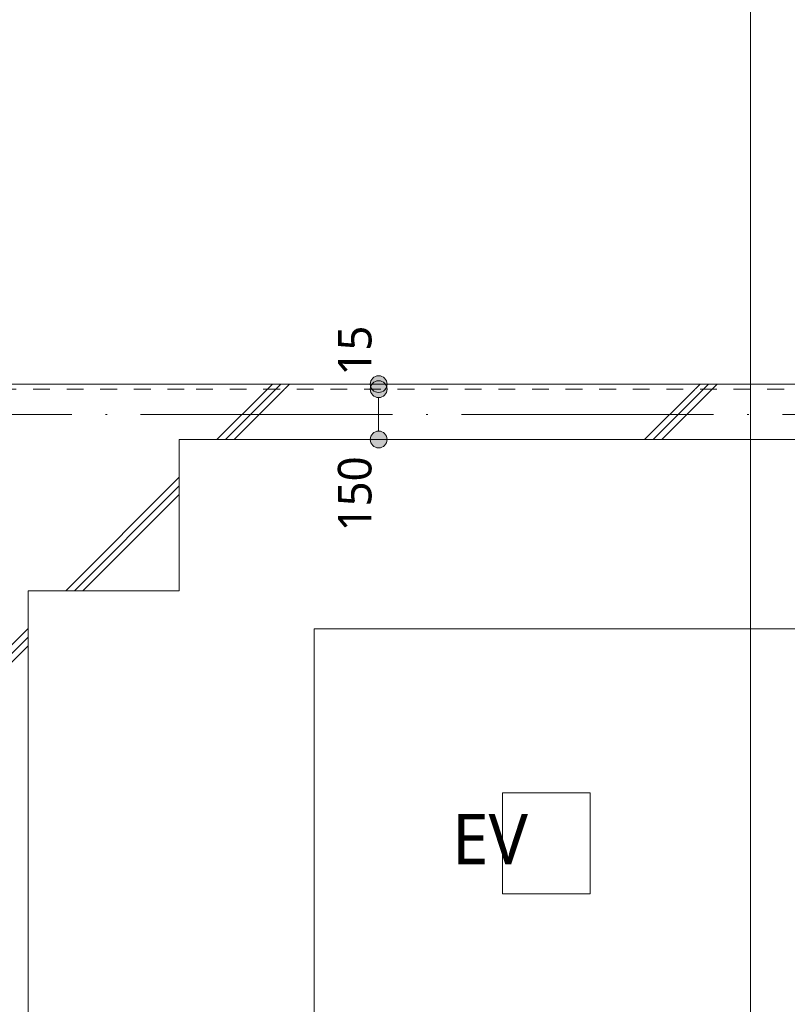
# Model space of a CAD drawing. Header units: millimetres. Extents: x 0 to 841, y 0 to 1188.
# Tile 69 of 98: x 489 to 535, y 1060 to 1118. Entities that reach past the tile are written whole.
import ezdxf
from ezdxf.xclip import XClip

# ---------------------------------------------------------------- set-up
doc = ezdxf.new("R2010")
doc.units = ezdxf.units.MM
doc.header["$MEASUREMENT"] = 0
doc.header["$XCLIPFRAME"] = 0
for name, pattern in [('Wipeout_Contour', [1000, 0, -1000]), ('通り芯', [19, 15, -2, 0, -2]), ('ＪＷ点線１', [2, 1, -1])]:
    doc.linetypes.add(name, pattern=pattern)
for name, color, linetype, lineweight in [('EV.★_ペン_番号__15', 7, 'Continuous', 5), ('壁-躯体_ペン_番号__141', 7, 'Continuous', 15), ('壁-躯体_ペン_番号__41', 7, 'Continuous', 13), ('室名.★_ペン_番号__46', 7, 'Continuous', 13), ('寸法_ペン_番号__45', 7, 'Continuous', 13), ('寸法_ペン_番号__46', 7, 'Continuous', 13), ('柱_ペン_番号__28', 7, 'Continuous', 15), ('通り芯_ペン_番号__139', 8, 'Continuous', 5)]:
    doc.layers.add(name, color=color, linetype=linetype, lineweight=lineweight)
for name, color, linetype in [('壁-躯体', 7, 'Continuous'), ('室名.★', 7, 'Continuous'), ('寸法', 7, 'Continuous'), ('床', 7, 'Continuous'), ('柱', 7, 'Continuous')]:
    doc.layers.add(name, color=color, linetype=linetype)
for name, color, linetype, lineweight, true_color in [('壁-躯体_ペン_番号__169', 253, 'Continuous', 5, 0xaaaaaa), ('室名.★_ペン_番号__85', 251, 'Continuous', 5, 0x6a6a6a), ('寸法_ペン_番号__85', 251, 'Continuous', 5, 0x6a6a6a), ('断面図_ペン_番号__85', 251, 'Continuous', 5, 0x6a6a6a), ('柱_ペン_番号__169', 253, 'Continuous', 5, 0xaaaaaa)]:
    doc.layers.add(name, color=color, linetype=linetype, lineweight=lineweight, true_color=true_color)
doc.styles.add('GENERATED_STYLE_1', font='meiryo.ttc')
pattern_1 = [(45, (488.263, 926.959), (-12.728, 12.728), []), (45, (488.008, 927.213), (-12.728, 12.728), []), (45, (487.753, 927.468), (-12.728, 12.728), [])]

# ---------------------------------------------------------------- blocks, each defined once
blk = doc.blocks.new('図面_6_6', base_point=(598.263, 1001.922))
at = {"layer": 'EV.★_ペン_番号__15', "color": 7, "linetype": 'Continuous', "lineweight": 5, "flags": 128}
blk.add_lwpolyline([(545.963, 1057.992), (545.963, 1082.192), (506.783, 1082.192), (506.783, 1057.992)], close=True, dxfattribs=at)
at = {"layer": '寸法_ペン_番号__46', "color": 7, "linetype": 'Continuous', "lineweight": 13, "insert": (510.232, 1097.259), "char_height": 2, "width": 3.31252, "attachment_point": 7, "rotation": 90, "style": 'GENERATED_STYLE_1'}
blk.add_mtext('\\A1;{\\pql;\\fMeiryo|b0|i0|c128|p0;\\W1.000000;15}', dxfattribs=at)
at = {"color": 254, "linetype": 'Wipeout_Contour', "lineweight": 0, "ltscale": 22881.22973}
blk.add_wipeout([(488.263, 926.959), (582.263, 926.959), (724.263, 926.959), (724.263, 969.859), (709.263, 969.859), (709.263, 976.959), (724.263, 976.959), (724.263, 1021.959), (686.663, 1021.959), (686.663, 1062.859), (655.963, 1062.859), (655.963, 1094.959), (636.763, 1094.959), (636.763, 1078.959), (614.963, 1078.959), (614.963, 1061.059), (582.263, 1061.059), (582.263, 991.959), (488.263, 991.959)], dxfattribs=at).dxf.layer = '床'
at = {"layer": '寸法_ペン_番号__46', "color": 7, "linetype": 'Continuous', "lineweight": 13, "insert": (510.232, 1087.99), "char_height": 2, "width": 4.96876, "attachment_point": 7, "rotation": 90, "style": 'GENERATED_STYLE_1'}
blk.add_mtext('\\A1;{\\pql;\\fMeiryo|b0|i0|c128|p0;\\W1.000000;150}', dxfattribs=at)
at = {"color": 254, "linetype": 'Wipeout_Contour', "lineweight": 0, "ltscale": 4591.958982}
blk.add_wipeout([(486.763, 1084.159), (486.763, 993.459), (489.763, 993.459), (489.763, 1084.159)], dxfattribs=at).dxf.layer = '壁-躯体'
at = {"color": 254, "linetype": 'Wipeout_Contour', "lineweight": 0, "ltscale": 4757.709406}
blk.add_wipeout([(518.013, 1066.436), (523.214, 1066.436), (523.214, 1072.436), (518.013, 1072.436)], dxfattribs=at).dxf.layer = '室名.★'
at = {"color": 254, "linetype": 'Wipeout_Contour', "lineweight": 0, "ltscale": 4786.559221}
blk.add_wipeout([(486.763, 1084.459), (498.763, 1084.459), (498.763, 1096.459), (486.763, 1096.459)], dxfattribs=at).dxf.layer = '柱'
at = {"layer": '壁-躯体_ペン_番号__169', "linetype": 'Continuous', "lineweight": 5, "true_color": 0xaaaaaa}
h = blk.add_hatch(dxfattribs=at)
h.set_pattern_fill('コンクリート_構造2_0006', color=253, style=0, pattern_type=2)
h.set_pattern_definition(pattern_1)
h.paths.add_polyline_path([(486.763, 1084.159), (486.763, 993.459), (489.763, 993.459), (489.763, 1084.159)])
at = {"layer": '柱_ペン_番号__169', "linetype": 'Continuous', "lineweight": 5, "true_color": 0xaaaaaa}
h = blk.add_hatch(dxfattribs=at)
h.set_pattern_fill('コンクリート_構造2_0006', color=253, style=0, pattern_type=2)
h.set_pattern_definition(pattern_1)
h.paths.add_polyline_path([(486.763, 1084.459), (498.763, 1084.459), (498.763, 1096.459), (486.763, 1096.459)])
at = {"layer": '室名.★_ペン_番号__85', "color": 251, "linetype": 'Continuous', "lineweight": 5, "true_color": 0x6a6a6a, "flags": 128}
blk.add_lwpolyline([(518.013, 1066.436), (523.214, 1066.436), (523.214, 1072.436), (518.013, 1072.436)], close=True, dxfattribs=at)
at = {"layer": '柱_ペン_番号__28', "color": 7, "linetype": 'Continuous', "lineweight": 15}
for p, q in [((498.763, 1084.459), (498.763, 1093.459)), ((489.763, 1084.459), (498.763, 1084.459)), ((489.763, 1084.459), (498.763, 1084.459)), ((489.763, 1084.459), (498.763, 1084.459))]:
    blk.add_line(p, q, dxfattribs=at)
at = {"layer": '室名.★_ペン_番号__46', "color": 7, "linetype": 'Continuous', "lineweight": 13, "insert": (520.613, 1071.186), "char_height": 3, "attachment_point": 2, "style": 'GENERATED_STYLE_1'}
blk.add_mtext('\\A1;{\\pqc;\\pt0,920;\\fMeiryo|b0|i0|c128|p0;\\W1.000000;EV\\fMeiryo|b0|i0|c128|p0;\\W1.000000;\\A1{\\H.66x;\\S^  ;}\\fMeiryo|b0|i0|c128|p0;\\W1.000000;\\fMeiryo|b0|i0|c128|p0;\\W1.000000;\\A1{\\H.66x;\\S^  ;}\\fMeiryo|b0|i0|c128|p0;\\W1.000000;\\fMeiryo|b0|i0|c128|p0;\\W1.000000;\\fMeiryo|b0|i0|c128|p0;\\W1.000000;\\fMeiryo|b0|i0|c128|p0;\\W1.000000;\\fMeiryo|b0|i0|c128|p0;\\W1.000000;\\fMeiryo|b0|i0|c128|p0;\\W1.000000;\\fMeiryo|b0|i0|c128|p0;\\W1.000000;\\A1{\\H.66x;\\S^  ;}\\fMeiryo|b0|i0|c128|p0;\\W1.000000;\\fMeiryo|b0|i0|c128|p0;\\W1.000000;\\A1{\\H.66x;\\S^  ;}\\fMeiryo|b0|i0|c128|p0;\\W1.000000;\\fMeiryo|b0|i0|c128|p0;\\W1.000000;\\fMeiryo|b0|i0|c128|p0;\\W1.000000;\\fMeiryo|b0|i0|c128|p0;\\W1.000000;\\fMeiryo|b0|i0|c128|p0;\\W1.000000;\\fMeiryo|b0|i0|c128|p0;\\W1.000000;\\fMeiryo|b0|i0|c128|p0;\\W1.000000;\\A1{\\H.66x;\\S^  ;}\\fMeiryo|b0|i0|c128|p0;\\W1.000000;\\fMeiryo|b0|i0|c128|p0;\\W1.000000;\\A1{\\H.66x;\\S^  ;}\\fMeiryo|b0|i0|c128|p0;\\W1.000000;\\fMeiryo|b0|i0|c128|p0;\\W1.000000;\\fMeiryo|b0|i0|c128|p0;\\W1.000000;\\fMeiryo|b0|i0|c128|p0;\\W1.000000;\\fMeiryo|b0|i0|c128|p0;\\W1.000000;\\fMeiryo|b0|i0|c128|p0;\\W1.000000;\\fMeiryo|b0|i0|c128|p0;\\W1.000000;\\A1{\\H.66x;\\S^  ;}\\fMeiryo|b0|i0|c128|p0;\\W1.000000;\\fMeiryo|b0|i0|c128|p0;\\W1.000000;\\A1{\\H.66x;\\S^  ;}\\fMeiryo|b0|i0|c128|p0;\\W1.000000;\\fMeiryo|b0|i0|c128|p0;\\W1.000000;\\fMeiryo|b0|i0|c128|p0;\\W1.000000;\\fMeiryo|b0|i0|c128|p0;\\W1.000000;\\fMeiryo|b0|i0|c128|p0;\\W1.000000;\\fMeiryo|b0|i0|c128|p0;\\W1.000000;\\fMeiryo|b0|i0|c128|p0;\\W1.000000;\\A1{\\H.66x;\\S^  ;}\\fMeiryo|b0|i0|c128|p0;\\W1.000000;\\fMeiryo|b0|i0|c128|p0;\\W1.000000;\\A1{\\H.66x;\\S^  ;}\\fMeiryo|b0|i0|c128|p0;\\W1.000000;\\fMeiryo|b0|i0|c128|p0;\\W1.000000;\\fMeiryo|b0|i0|c128|p0;\\W1.000000;\\fMeiryo|b0|i0|c128|p0;\\W1.000000;\\fMeiryo|b0|i0|c128|p0;\\W1.000000;\\fMeiryo|b0|i0|c128|p0;\\W1.000000;\\fMeiryo|b0|i0|c128|p0;\\W1.000000;\\fMeiryo|b0|i0|c128|p0;\\W1.000000;}', dxfattribs=at)
at = {"color": 254, "linetype": 'Wipeout_Contour', "lineweight": 0, "ltscale": 3613.56579}
blk.add_wipeout([(499.063, 1096.759), (498.763, 1096.459), (499.063, 1096.459)], dxfattribs=at).dxf.layer = '壁-躯体'
at = {"color": 254, "linetype": 'Wipeout_Contour', "lineweight": 0, "ltscale": 4756.683132}
blk.add_wipeout([(486.763, 1084.159), (489.763, 1084.159), (489.763, 1084.459), (486.763, 1084.459)], dxfattribs=at).dxf.layer = '壁-躯体'
at = {"layer": '壁-躯体_ペン_番号__169', "linetype": 'Continuous', "lineweight": 5, "true_color": 0xaaaaaa}
h = blk.add_hatch(dxfattribs=at)
h.set_pattern_fill('コンクリート_構造2_0006', color=253, style=0, pattern_type=2)
h.set_pattern_definition(pattern_1)
h.paths.add_polyline_path([(499.063, 1096.759), (498.763, 1096.459), (499.063, 1096.459)])
h = blk.add_hatch(dxfattribs=at)
h.set_pattern_fill('コンクリート_構造2_0006', color=253, style=0, pattern_type=2)
h.set_pattern_definition(pattern_1)
h.paths.add_polyline_path([(486.763, 1084.159), (489.763, 1084.159), (489.763, 1084.459), (486.763, 1084.459)])
at = {"layer": '壁-躯体_ペン_番号__141', "color": 7, "linetype": 'Continuous', "lineweight": 15, "flags": 128}
blk.add_lwpolyline([(489.763, 1047.459), (489.763, 1084.459)], dxfattribs=at)
at = {"color": 254, "linetype": 'Wipeout_Contour', "lineweight": 0, "ltscale": 4808.983128}
blk.add_wipeout([(486.763, 1096.459), (498.763, 1096.459), (499.063, 1096.759), (486.463, 1096.759)], dxfattribs=at).dxf.layer = '壁-躯体'
at = {"layer": '壁-躯体_ペン_番号__169', "linetype": 'Continuous', "lineweight": 5, "true_color": 0xaaaaaa}
h = blk.add_hatch(dxfattribs=at)
h.set_pattern_fill('コンクリート_構造2_0006', color=253, style=0, pattern_type=2)
h.set_pattern_definition(pattern_1)
h.paths.add_polyline_path([(486.763, 1096.459), (498.763, 1096.459), (499.063, 1096.759), (486.463, 1096.759)])
at = {"color": 254, "linetype": 'Wipeout_Contour', "lineweight": 0, "ltscale": 3613.56579}
blk.add_wipeout([(499.063, 1096.759), (498.763, 1096.459), (499.063, 1096.459)], dxfattribs=at).dxf.layer = '壁-躯体'
at = {"layer": '壁-躯体_ペン_番号__169', "linetype": 'Continuous', "lineweight": 5, "true_color": 0xaaaaaa}
h = blk.add_hatch(dxfattribs=at)
h.set_pattern_fill('コンクリート_構造2_0006', color=253, style=0, pattern_type=2)
h.set_pattern_definition(pattern_1)
h.paths.add_polyline_path([(499.063, 1096.759), (498.763, 1096.459), (499.063, 1096.459)])
at = {"color": 254, "linetype": 'Wipeout_Contour', "lineweight": 0, "ltscale": 4808.983128}
blk.add_wipeout([(486.763, 1096.459), (498.763, 1096.459), (499.063, 1096.759), (486.463, 1096.759)], dxfattribs=at).dxf.layer = '壁-躯体'
at = {"layer": '壁-躯体_ペン_番号__169', "linetype": 'Continuous', "lineweight": 5, "true_color": 0xaaaaaa}
h = blk.add_hatch(dxfattribs=at)
h.set_pattern_fill('コンクリート_構造2_0006', color=253, style=0, pattern_type=2)
h.set_pattern_definition(pattern_1)
h.paths.add_polyline_path([(486.763, 1096.459), (498.763, 1096.459), (499.063, 1096.759), (486.463, 1096.759)])
at = {"color": 254, "linetype": 'Wipeout_Contour', "lineweight": 0, "ltscale": 4863.04024}
blk.add_wipeout([(549.763, 1096.759), (499.063, 1096.759), (499.063, 1096.459), (549.763, 1096.459)], dxfattribs=at).dxf.layer = '壁-躯体'
at = {"layer": '壁-躯体_ペン_番号__169', "linetype": 'Continuous', "lineweight": 5, "true_color": 0xaaaaaa}
h = blk.add_hatch(dxfattribs=at)
h.set_pattern_fill('コンクリート_構造2_0006', color=253, style=0, pattern_type=2)
h.set_pattern_definition(pattern_1)
h.paths.add_polyline_path([(549.763, 1096.759), (499.063, 1096.759), (499.063, 1096.459), (549.763, 1096.459)])
at = {"layer": '壁-躯体_ペン_番号__141', "color": 7, "linetype": 'Continuous', "lineweight": 15}
blk.add_line((486.463, 1096.759), (499.063, 1096.759), dxfattribs=at)
blk.add_line((486.463, 1096.759), (499.063, 1096.759), dxfattribs=at)
at = {"layer": '壁-躯体_ペン_番号__141', "color": 7, "linetype": 'Continuous', "lineweight": 15, "flags": 128}
blk.add_lwpolyline([(550.063, 1096.759), (499.063, 1096.759)], dxfattribs=at)
at = {"layer": '寸法_ペン_番号__85', "color": 251, "linetype": 'Continuous', "lineweight": 5, "true_color": 0x6a6a6a}
blk.add_line((510.632, 1096.759), (510.632, 1096.758), dxfattribs=at)
at = {"color": 254, "linetype": 'Wipeout_Contour', "lineweight": 0, "ltscale": 4854.401863}
blk.add_wipeout([(546.763, 1096.459), (499.063, 1096.459), (499.063, 1093.459), (546.763, 1093.459)], dxfattribs=at).dxf.layer = '壁-躯体'
at = {"layer": '壁-躯体_ペン_番号__169', "linetype": 'Continuous', "lineweight": 5, "true_color": 0xaaaaaa}
h = blk.add_hatch(dxfattribs=at)
h.set_pattern_fill('コンクリート_構造2_0006', color=253, style=0, pattern_type=2)
h.set_pattern_definition(pattern_1)
h.paths.add_polyline_path([(546.763, 1096.459), (499.063, 1096.459), (499.063, 1093.459), (546.763, 1093.459)])
at = {"layer": '寸法', "linetype": 'Continuous', "lineweight": 0, "true_color": 0x000000}
for points in [[(510.132, 1096.759), (510.17, 1096.567), (510.278, 1096.405), (510.44, 1096.297), (510.632, 1096.259), (510.823, 1096.297), (510.985, 1096.405), (511.093, 1096.567), (511.132, 1096.759), (511.093, 1096.95), (510.985, 1097.112), (510.823, 1097.221), (510.632, 1097.259), (510.44, 1097.221), (510.278, 1097.112), (510.17, 1096.95)], [(510.132, 1096.459), (510.17, 1096.267), (510.278, 1096.105), (510.44, 1095.997), (510.632, 1095.959), (510.823, 1095.997), (510.985, 1096.105), (511.093, 1096.267), (511.132, 1096.459), (511.093, 1096.65), (510.985, 1096.812), (510.823, 1096.921), (510.632, 1096.959), (510.44, 1096.921), (510.278, 1096.812), (510.17, 1096.65)], [(510.132, 1093.459), (510.17, 1093.267), (510.278, 1093.105), (510.44, 1092.997), (510.632, 1092.959), (510.823, 1092.997), (510.985, 1093.105), (511.093, 1093.267), (511.132, 1093.459), (511.093, 1093.65), (510.985, 1093.812), (510.823, 1093.921), (510.632, 1093.959), (510.44, 1093.921), (510.278, 1093.812), (510.17, 1093.65)]]:
    blk.add_hatch(color=18, dxfattribs=at).paths.add_polyline_path(points)
at = {"layer": '寸法_ペン_番号__45', "color": 7, "linetype": 'Continuous', "lineweight": 13}
for centre in [(510.632, 1096.759), (510.632, 1096.459), (510.632, 1093.459)]:
    blk.add_circle(centre, 0.5, dxfattribs=at)
at = {"layer": '寸法_ペン_番号__85', "color": 251, "linetype": 'Continuous', "lineweight": 5, "true_color": 0x6a6a6a}
blk.add_line((510.632, 1095.959), (510.632, 1093.959), dxfattribs=at)
at = {"layer": '断面図_ペン_番号__85', "color": 251, "linetype": 'Continuous', "lineweight": 5, "true_color": 0x6a6a6a}
blk.add_line((532.763, 1143.459), (532.763, 860.385), dxfattribs=at)
at = {"color": 254, "linetype": 'Wipeout_Contour', "lineweight": 0, "ltscale": 4813.062708}
blk.add_wipeout([(498.763, 1096.459), (498.763, 1093.459), (499.063, 1093.459), (499.063, 1096.459)], dxfattribs=at).dxf.layer = '壁-躯体'
at = {"layer": '壁-躯体_ペン_番号__169', "linetype": 'Continuous', "lineweight": 5, "true_color": 0xaaaaaa}
h = blk.add_hatch(dxfattribs=at)
h.set_pattern_fill('コンクリート_構造2_0006', color=253, style=0, pattern_type=2)
h.set_pattern_definition(pattern_1)
h.paths.add_polyline_path([(498.763, 1096.459), (498.763, 1093.459), (499.063, 1093.459), (499.063, 1096.459)])
at = {"layer": '壁-躯体_ペン_番号__141', "color": 7, "linetype": 'Continuous', "lineweight": 15, "flags": 128}
blk.add_lwpolyline([(498.763, 1093.459), (546.763, 1093.459)], dxfattribs=at)
at = {"layer": '壁-躯体_ペン_番号__41', "color": 7, "linetype": 'ＪＷ点線１', "lineweight": 13}
for p, q in [((499.063, 1096.459), (486.763, 1096.459)), ((498.763, 1096.459), (499.063, 1096.459)), ((498.763, 1096.459), (499.063, 1096.459)), ((546.763, 1096.459), (499.063, 1096.459))]:
    blk.add_line(p, q, dxfattribs=at)
at = {"layer": '柱_ペン_番号__28', "color": 7, "linetype": 'Continuous', "lineweight": 15}
blk.add_line((498.763, 1084.459), (498.763, 1093.459), dxfattribs=at)
blk.add_line((498.763, 1084.459), (498.763, 1093.459), dxfattribs=at)
at = {"layer": '通り芯_ペン_番号__139', "color": 8, "linetype": '通り芯', "lineweight": 5}
blk.add_line((458.263, 1094.959), (744.263, 1094.959), dxfattribs=at)

msp = doc.modelspace()

# ---------------------------------------------------------------- block references
at = {"color": 7, "linetype": 'Continuous', "lineweight": 5}
ref = msp.add_blockref('図面_6_6', (598.263, 1001.922), dxfattribs=at)
XClip(ref).set_block_clipping_path([(424.0552611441, 854.4891387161), (772.4698611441, 1149.3547809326)])

doc.saveas('drawing.dxf')
